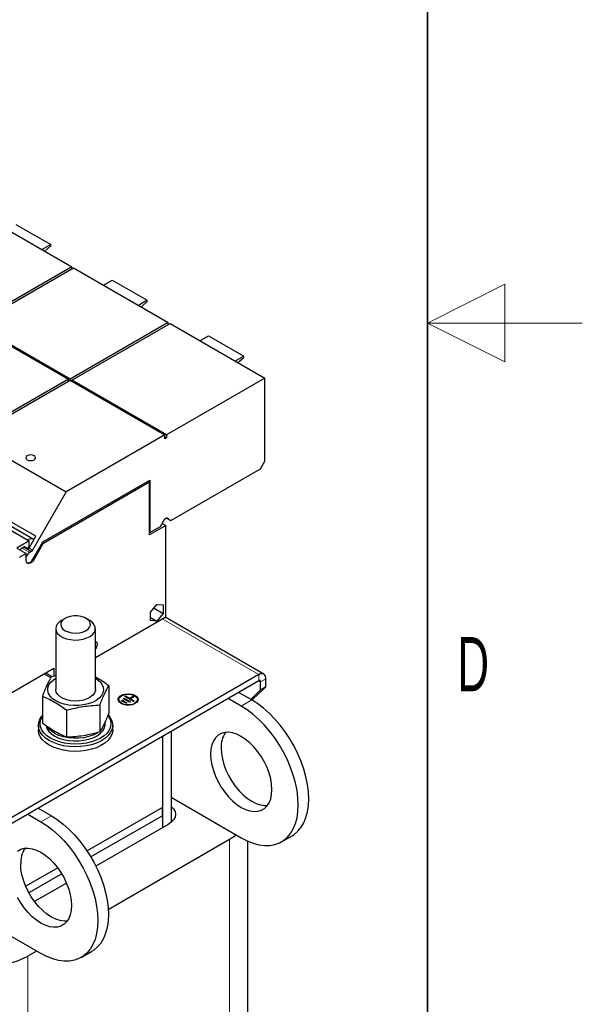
# Model space of a CAD drawing. Header units: millimetres. Extents: x 5 to 418, y 2 to 292.
# Tile 27 of 30: x 382 to 418, y 103 to 167. Entities that reach past the tile are written whole.
import ezdxf

# ---------------------------------------------------------------- set-up
doc = ezdxf.new("R2010")
doc.units = ezdxf.units.MM
doc.layers.add('SLD-0', color=7, linetype='Continuous')
doc.styles.add('SLDTEXTSTYLE0', font='TXT', dxfattribs={"width": 0.605})

msp = doc.modelspace()

# ---------------------------------------------------------------- linework, layer by layer
at = {"color": 7, "linetype": 'Continuous', "lineweight": 25}
for p, q in [((378.9549, 154.401), (385.0643, 150.8741)), ((381.4439, 153.6107), (383.7067, 152.3045)), ((383.7067, 152.3045), (383.1466, 151.9812)), ((383.3239, 151.8788), (383.7067, 152.2182)), ((383.7067, 152.2182), (383.7067, 152.3045)), ((385.0643, 150.8741), (378.7286, 147.2166)), ((378.8418, 147.1513), (385.1774, 150.8088)), ((385.0643, 150.7435), (385.0643, 150.8741)), ((385.1774, 150.8088), (391.2869, 147.2819)), ((387.1064, 149.6952), (387.6665, 150.0185)), ((387.6665, 150.0185), (389.9292, 148.7123)), ((389.9292, 148.7123), (389.3692, 148.389)), ((389.5465, 148.2866), (389.9292, 148.626)), ((389.9292, 148.626), (389.9292, 148.7123)), ((378.7286, 147.1513), (384.838, 143.6244)), ((384.9512, 143.6244), (378.8418, 147.1513)), ((391.2869, 147.2819), (384.9512, 143.6244)), ((385.0643, 143.5591), (391.4, 147.2166)), ((391.2869, 147.1513), (391.2869, 147.2819)), ((391.4, 147.2166), (397.5094, 143.6897)), ((393.329, 146.103), (393.889, 146.4263)), ((393.889, 146.4263), (396.1517, 145.1201)), ((396.1517, 145.1201), (395.5917, 144.7968)), ((395.769, 144.6944), (396.1517, 145.0338)), ((396.1517, 145.0338), (396.1517, 145.1201)), ((384.838, 143.6244), (378.4795, 139.9537)), ((378.5926, 139.8884), (384.9512, 143.5591)), ((384.838, 143.4938), (384.838, 143.6244)), ((384.9512, 143.6244), (384.9512, 143.5591)), ((384.9512, 143.5591), (391.0606, 140.0322)), ((391.1737, 140.0322), (385.0643, 143.5591)), ((385.0643, 143.5591), (385.0643, 143.4938)), ((397.5094, 143.6897), (391.1737, 140.0322)), ((397.5094, 138.3463), (397.5094, 143.6897)), ((378.5926, 139.8884), (384.702, 136.3615)), ((391.0606, 140.0322), (384.702, 136.3615)), ((391.0606, 139.771), (391.0606, 140.0322)), ((391.1737, 139.8363), (391.0606, 139.9016)), ((391.1737, 139.8363), (391.0606, 139.771)), ((391.1737, 140.0322), (391.1737, 139.8363)), ((391.4566, 134.5255), (397.2265, 137.8564)), ((397.2265, 137.8564), (397.5094, 138.3463)), ((382.7453, 133.4949), (377.0885, 136.7606)), ((383.1976, 133.1414), (390.0876, 137.1189)), ((390.0819, 136.9817), (383.1987, 133.0082)), ((389.966, 137.0487), (390.0819, 136.9817)), ((390.0819, 133.598), (390.0819, 136.9817)), ((390.0876, 137.1189), (390.0876, 133.7352)), ((377.0885, 136.4834), (382.6253, 133.2871)), ((377.2975, 136.087), (382.3094, 133.1936)), ((384.702, 136.3615), (382.5262, 132.5928)), ((390.7777, 134.1336), (391.0606, 134.6235)), ((391.0606, 134.6235), (391.1737, 134.6888)), ((391.1737, 134.6888), (391.4566, 134.5255)), ((391.2869, 134.6234), (391.1737, 134.6888)), ((391.2869, 134.6234), (391.4566, 134.5255)), ((391.1171, 134.1956), (390.0819, 133.598)), ((390.0876, 133.7352), (390.7777, 134.1336)), ((390.8894, 134.3271), (391.1171, 134.1956)), ((391.1171, 128.3035), (391.1171, 134.1956)), ((382.1302, 133.2971), (382.507, 133.3554)), ((382.2999, 132.7235), (382.7453, 133.4949)), ((390.0819, 133.7384), (390.0876, 133.7352)), ((382.3094, 133.1936), (381.5175, 132.7364)), ((381.5175, 132.7364), (382.1227, 132.387)), ((381.954, 132.7925), (381.8569, 132.7364)), ((382.0053, 132.8363), (382.2712, 132.6828)), ((382.2207, 132.7119), (382.3094, 132.8656)), ((382.3094, 132.8656), (382.3094, 133.1936)), ((382.3094, 132.8656), (382.3638, 132.8342)), ((382.547, 132.0146), (383.1976, 133.1414)), ((383.1987, 133.0082), (382.6056, 131.9808)), ((383.1402, 133.042), (383.1987, 133.0082)), ((382.1227, 132.387), (381.6702, 132.1258)), ((382.1227, 131.933), (382.1227, 132.387)), ((382.4462, 132.5084), (382.349, 132.4523)), ((390.147, 128.601), (390.5515, 129.1041)), ((390.5515, 129.1041), (390.9559, 129.068)), ((390.9559, 129.068), (390.9559, 128.5286)), ((386.5819, 125.6853), (391.1171, 128.3035)), ((390.147, 128.0617), (390.147, 128.601)), ((390.147, 128.259), (390.5515, 128.0255)), ((390.3637, 128.8705), (390.9559, 128.5286)), ((390.9559, 128.5286), (390.5515, 128.0255)), ((397.4447, 124.6058), (391.0783, 128.281)), ((384.623, 128.2), (384.3967, 128.0693)), ((386.2071, 128.0693), (385.9808, 128.2)), ((390.5515, 128.0255), (390.147, 128.0617)), ((384.0219, 127.5469), (384.0219, 123.6144)), ((386.5819, 123.6144), (386.5819, 127.5469)), ((379.8968, 122.6753), (383.8962, 124.9841)), ((397.1247, 124.5741), (380.041, 114.7119)), ((383.2932, 124.636), (383.7073, 124.397)), ((384.0219, 124.49), (383.7342, 124.4282)), ((383.8962, 124.9841), (383.8962, 124.463)), ((397.1247, 124.1822), (380.041, 114.32)), ((387.4434, 123.8544), (387.4434, 122.1034)), ((397.2379, 123.5942), (397.2379, 124.1168)), ((397.5773, 123.7902), (397.5773, 124.3128)), ((383.1604, 123.1919), (383.1604, 121.4409)), ((388.4715, 123.1708), (388.5281, 123.2034)), ((388.4828, 123.1642), (388.5281, 123.1903)), ((388.5281, 123.2034), (388.7822, 123.0562)), ((388.5281, 123.1903), (388.5281, 123.2034)), ((388.5281, 123.1903), (388.7822, 123.0431)), ((388.7822, 123.0562), (389.0089, 123.1865)), ((388.7822, 123.0431), (389.0089, 123.1735)), ((389.0089, 123.1865), (389.0654, 123.1538)), ((389.0089, 123.1735), (389.0089, 123.1865)), ((389.0089, 123.1735), (389.0541, 123.1473)), ((396.6722, 122.941), (395.8234, 123.4309)), ((396.6015, 122.9818), (397.2379, 123.5942)), ((396.6863, 122.9328), (397.5773, 123.7902)), ((397.5773, 123.7902), (397.2379, 123.5942)), ((386.8696, 122.6182), (386.8696, 120.8671)), ((388.096, 122.9739), (388.096, 122.9609)), ((388.2726, 122.8934), (388.3293, 122.926)), ((388.555, 122.7298), (388.2726, 122.8934)), ((388.284, 122.8868), (388.3293, 122.9129)), ((388.3293, 122.926), (388.6117, 122.7624)), ((388.3293, 122.9129), (388.3293, 122.926)), ((388.3293, 122.9129), (388.6003, 122.7559)), ((388.3862, 123.0239), (388.4428, 123.0565)), ((388.7815, 122.7949), (388.3862, 123.0239)), ((388.3975, 123.0173), (388.4428, 123.0434)), ((388.4428, 123.0565), (388.8381, 122.8275)), ((388.4428, 123.0434), (388.4428, 123.0565)), ((388.4428, 123.0434), (388.8268, 122.821)), ((389.0362, 122.8436), (388.4715, 123.1708)), ((388.6117, 122.7624), (388.555, 122.7298)), ((388.8381, 122.8275), (388.7815, 122.7949)), ((388.7822, 123.0431), (388.7822, 123.0562)), ((389.0654, 123.1538), (388.8387, 123.0234)), ((388.8387, 123.0234), (389.0928, 122.8762)), ((388.8387, 123.0104), (388.8387, 123.0234)), ((388.8387, 123.0104), (389.0815, 122.8697)), ((389.0928, 122.8762), (389.0362, 122.8436)), ((389.296, 122.9609), (389.296, 122.9739)), ((395.9934, 122.5491), (395.1446, 123.0391)), ((384.7281, 120.5359), (384.7281, 122.2869)), ((382.9019, 121.3085), (382.9019, 121.0146)), ((387.2219, 121.4065), (387.2219, 121.5763)), ((387.7019, 121.0146), (387.7019, 121.3085)), ((391.4679, 120.9165), (391.4679, 115.0453)), ((390.9022, 120.59), (390.9022, 114.697)), ((390.9022, 120.59), (390.9022, 116.0164)), ((391.4679, 116.6696), (395.9934, 114.0571)), ((382.213, 115.5738), (383.0618, 115.0838)), ((382.8918, 115.9657), (383.7406, 115.4757)), ((390.9022, 116.0164), (386.043, 113.2112)), ((390.9022, 115.4807), (390.9022, 116.0164)), ((390.9022, 115.4807), (386.2898, 112.8181)), ((390.9022, 115.4807), (390.9022, 114.697)), ((391.2812, 114.9158), (386.6135, 112.2212)), ((383.0618, 106.5918), (370.1768, 114.0302)), ((395.241, 113.9361), (387.4083, 109.4143)), ((396.4126, 87.8718), (396.4126, 113.8427)), ((398.5931, 113.7996), (399.272, 114.1915)), ((384.1506, 112.1188), (382.0868, 110.9274)), ((384.4104, 111.7331), (382.2909, 110.5095)), ((384.7206, 111.1284), (382.6594, 109.9385)), ((382.7904, 106.7485), (382.2302, 106.4251)), ((385.6616, 106.3344), (386.3404, 106.7263))]:
    msp.add_line(p, q, dxfattribs=at)
at = {"color": 7, "linetype": 'Continuous', "lineweight": 18}
for p, q in [((382.349, 132.4523), (381.8569, 132.7364)), ((381.954, 132.7925), (382.4462, 132.5084)), ((382.5262, 132.5928), (382.2999, 132.7235)), ((382.547, 132.0146), (382.6056, 131.9808)), ((390.8909, 128.1728), (397.1247, 124.5741)), ((383.8118, 124.4449), (383.387, 124.6901)), ((397.1247, 124.1822), (397.1247, 124.5741)), ((397.1247, 124.1822), (397.2379, 124.1168)), ((397.5773, 124.3128), (397.2379, 124.1168)), ((395.9934, 122.5491), (396.6722, 122.941)), ((383.7406, 115.4757), (383.0618, 115.0838)), ((395.241, 86.239), (395.241, 113.9361)), ((382.2302, 78.7281), (382.2302, 106.4251))]:
    msp.add_line(p, q, dxfattribs=at)
at = {"color": 7, "linetype": 'Continuous', "lineweight": 25, "flags": 128}
for points in [[(382.6324, 138.6937), (382.5286, 138.7337), (382.4062, 138.7478), (382.2837, 138.7337), (382.1799, 138.6937), (382.1105, 138.6337), (382.0862, 138.563), (382.1105, 138.4923), (382.1799, 138.4324), (382.2837, 138.3924), (382.4062, 138.3783), (382.5286, 138.3924), (382.6324, 138.4324), (382.7018, 138.4923), (382.7262, 138.563), (382.7018, 138.6337), (382.6324, 138.6937)], [(381.8569, 132.7364), (381.7533, 132.6537), (381.7219, 132.6184)], [(382.6056, 131.9808), (382.5389, 131.8852), (382.4608, 131.8078), (382.3779, 131.7552), (382.2974, 131.7321), (382.2262, 131.7402), (382.1704, 131.7791), (382.1349, 131.8452), (382.1227, 131.933)], [(385.0534, 127.2729), (385.2918, 127.254), (385.5309, 127.27), (385.7555, 127.3198), (385.9517, 127.4002), (386.107, 127.5063), (386.2118, 127.6314), (386.2593, 127.7676), (386.2467, 127.9063), (386.1748, 128.0389), (386.048, 128.157), (385.8743, 128.2531), (385.6646, 128.3213), (385.4322, 128.3573), (385.1916, 128.3587), (384.9579, 128.3256), (384.7458, 128.2599), (384.5687, 128.1659), (384.4376, 128.0494), (384.3608, 127.9177), (384.3432, 127.7792), (384.3858, 127.6425), (384.486, 127.5161), (384.6374, 127.4082), (384.8306, 127.3254), (385.0534, 127.2729)], [(384.3967, 128.0693), (384.2759, 127.9887), (384.1354, 127.8511), (384.0494, 127.6992), (384.022, 127.5402), (384.0544, 127.3815), (384.1451, 127.2306), (384.2899, 127.0944), (384.4821, 126.9794), (384.7126, 126.8909), (384.9706, 126.8331)], [(384.9706, 126.8331), (385.2441, 126.8087), (385.5204, 126.8188), (385.7864, 126.8629), (386.0298, 126.9391), (386.2391, 127.0436), (386.4046, 127.1717), (386.5185, 127.3173), (386.5756, 127.4736), (386.5731, 127.6334), (386.5112, 127.7891), (386.3927, 127.9335), (386.2232, 128.0599), (386.2071, 128.0693)], [(386.5819, 126.696), (386.628, 126.6815), (386.6773, 126.6248), (386.6946, 126.5343), (386.6773, 126.4238), (386.628, 126.3101), (386.5819, 126.2424)], [(384.0291, 122.8797), (383.8223, 123.0227), (383.663, 123.1847), (383.5565, 123.3605), (383.506, 123.5445), (383.5132, 123.7308), (383.5779, 123.9133), (383.6981, 124.0862), (383.8698, 124.2439), (384.0219, 124.345)], [(386.5819, 124.345), (386.6837, 124.2804), (386.8674, 124.1272), (387.0009, 123.9576), (387.0797, 123.777), (387.1014, 123.5911), (387.0653, 123.406), (386.9725, 123.2276), (386.826, 123.0616), (386.6305, 122.9134), (386.3923, 122.7877), (386.1191, 122.6886), (385.8196, 122.6192), (385.5034, 122.5818), (385.1808, 122.5777), (384.8621, 122.6068), (384.5575, 122.6683), (384.2768, 122.7603), (384.0291, 122.8797)], [(386.5819, 123.6144), (386.5777, 123.5545), (386.5255, 123.3975), (386.4161, 123.2508), (386.2547, 123.121), (386.0486, 123.0143), (385.8077, 122.9356), (385.5431, 122.8887), (385.2672, 122.8758), (384.993, 122.8973), (384.7332, 122.9524), (384.5, 123.0385), (384.3043, 123.1515), (384.1552, 123.2861), (384.0597, 123.4361), (384.0224, 123.5944), (384.0219, 123.6144)], [(388.056, 122.9609), (388.06, 123.0022), (388.1094, 123.1086), (388.2109, 123.2019), (388.3555, 123.2737), (388.5304, 123.3178), (388.7199, 123.3301), (388.9074, 123.3096), (389.0761, 123.2582), (389.211, 123.1803), (389.3001, 123.0829), (389.3356, 122.9747), (389.336, 122.9609)], [(388.2435, 122.7127), (388.1302, 122.8013), (388.0672, 122.9053), (388.06, 123.0153), (388.1094, 123.1217), (388.2109, 123.2149), (388.3555, 123.2868), (388.4769, 123.3211)], [(388.4019, 122.672), (388.2717, 122.729), (388.1614, 122.8167), (388.1034, 122.9198), (388.1034, 123.0281), (388.1614, 123.1312), (388.2717, 123.2189), (388.4236, 123.2826), (388.6022, 123.3161), (388.7899, 123.3161), (388.9684, 123.2826), (389.1203, 123.2189), (389.2306, 123.1312), (389.2886, 123.0281), (389.2886, 122.9198), (389.2306, 122.8167), (389.1203, 122.729), (389.0778, 122.7068)], [(388.9688, 123.3082), (389.0761, 123.2712), (389.211, 123.1933), (389.3001, 123.096), (389.3356, 122.9878), (389.3142, 122.8783), (389.2379, 122.7774), (389.1135, 122.6939), (388.9519, 122.6353), (388.7677, 122.6068), (388.577, 122.6109), (388.397, 122.6473), (388.2435, 122.7127), (388.2435, 122.7127)], [(389.296, 122.9609), (389.2886, 122.9067), (389.2306, 122.8036), (389.1203, 122.716), (388.9684, 122.6523), (388.7899, 122.6188), (388.6022, 122.6188), (388.4236, 122.6523), (388.2717, 122.716)], [(395.9934, 114.0571), (396.3777, 113.8584), (396.7578, 113.7085), (397.1296, 113.6089), (397.4889, 113.5608), (397.8318, 113.5646), (398.1546, 113.6203), (398.4537, 113.7273), (398.7259, 113.8845), (398.9681, 114.0901), (399.1777, 114.3418), (399.3524, 114.6369), (399.4903, 114.9722), (399.59, 115.344), (399.6502, 115.7482), (399.6703, 116.1804), (399.6502, 116.6359), (399.59, 117.1096), (399.4903, 117.5964), (399.3524, 118.0909), (399.1777, 118.5878), (398.9681, 119.0815), (398.7259, 119.5668), (398.4537, 120.0381), (398.1546, 120.4905), (397.8318, 120.9189), (397.4889, 121.3186), (397.1296, 121.6853), (396.7578, 122.015), (396.3777, 122.3039), (395.9934, 122.5491)], [(399.272, 114.1915), (399.4047, 114.2764), (399.6469, 114.4819), (399.8565, 114.7337), (400.0312, 115.0288), (400.1692, 115.3641), (400.2688, 115.7359), (400.329, 116.1401), (400.3491, 116.5723), (400.329, 117.0277), (400.2688, 117.5015), (400.1692, 117.9883), (400.0312, 118.4828), (399.8565, 118.9797), (399.6469, 119.4734), (399.4047, 119.9586), (399.1325, 120.43), (398.8334, 120.8824), (398.5107, 121.3108), (398.1677, 121.7105), (397.8084, 122.0772), (397.4367, 122.4068), (397.0565, 122.6958), (396.6722, 122.941)], [(383.6048, 120.3288), (383.3657, 120.4899), (383.1719, 120.6701), (383.028, 120.8653), (382.9375, 121.0708), (382.9023, 121.282), (382.9234, 121.4937), (383.0003, 121.7012), (383.1311, 121.8994), (383.1604, 121.934)], [(387.4044, 121.9767), (387.5103, 121.851), (387.6279, 121.65), (387.6909, 121.441), (387.6979, 121.2289), (387.6488, 121.0187), (387.5447, 120.8153), (387.388, 120.6235), (387.1824, 120.4476), (386.9327, 120.292), (386.6448, 120.1602), (386.3254, 120.0553), (385.9821, 119.9798), (385.6228, 119.9355), (385.2559, 119.9233), (384.8902, 119.9436), (384.5341, 119.9958), (384.196, 120.0789), (383.8838, 120.1908), (383.6048, 120.3288)], [(387.3885, 121.937), (387.4703, 121.8132), (387.5538, 121.6124), (387.5819, 121.4065), (387.5538, 121.2006), (387.4703, 120.9998), (387.3334, 120.809), (387.1465, 120.6329), (386.9141, 120.4758), (386.642, 120.3417), (386.337, 120.2337), (386.0065, 120.1547), (385.6586, 120.1065), (385.3019, 120.0903), (384.9452, 120.1065), (384.5973, 120.1547), (384.2668, 120.2337), (383.9617, 120.3417), (383.6897, 120.4758)], [(383.6897, 120.4758), (383.4573, 120.6329), (383.2704, 120.809), (383.1335, 120.9998), (383.05, 121.2006), (383.0219, 121.4065), (383.05, 121.6124), (383.1335, 121.8132), (383.1604, 121.8583)], [(383.397, 121.2679), (383.4573, 121.0989), (383.5778, 120.9187), (383.7508, 120.7533), (383.9708, 120.6077), (384.2313, 120.4864), (384.5243, 120.3931), (384.841, 120.3305), (385.1716, 120.3007), (385.5063, 120.3044), (385.8347, 120.3416), (386.1469, 120.4112), (386.4334, 120.511), (386.6856, 120.6381), (386.8957, 120.7885), (387.0574, 120.9576), (387.1658, 121.1404), (387.2175, 121.3313), (387.2219, 121.4065)], [(383.6048, 120.0349), (383.3657, 120.1959), (383.1719, 120.3761), (383.028, 120.5713), (382.9375, 120.7769), (382.9023, 120.988), (382.9019, 121.0146)], [(386.7331, 120.8375), (386.6856, 120.8079), (386.4334, 120.6809), (386.1469, 120.5811), (385.8347, 120.5115), (385.5063, 120.4742), (385.1716, 120.4705), (384.841, 120.5004), (384.5243, 120.5629), (384.2313, 120.6563), (383.9708, 120.7776), (383.7508, 120.9231), (383.5778, 121.0885), (383.4836, 121.2203)], [(387.7019, 121.0146), (387.6979, 120.935), (387.6488, 120.7248), (387.5447, 120.5214), (387.388, 120.3295), (387.1824, 120.1537), (386.9327, 119.9981), (386.6448, 119.8663), (386.3254, 119.7614), (385.9821, 119.6859), (385.6228, 119.6415), (385.2559, 119.6293), (384.8902, 119.6496), (384.5341, 119.7019), (384.196, 119.7849), (383.8838, 119.8968), (383.6048, 120.0349)], [(394.0135, 119.446), (394.0336, 119.109), (394.0937, 118.7556), (394.1924, 118.393), (394.3278, 118.0285), (394.497, 117.6697), (394.6968, 117.3237), (394.9229, 116.9976), (395.1709, 116.6982), (395.4356, 116.4314), (395.7116, 116.2027), (395.9934, 116.0168), (396.2751, 115.8774), (396.5512, 115.7874), (396.8158, 115.7486), (397.0638, 115.7618), (397.2899, 115.8267), (397.4897, 115.9421), (397.659, 116.1055), (397.7943, 116.3136), (397.8931, 116.5623), (397.9531, 116.8464), (397.9733, 117.1601), (397.9531, 117.4971), (397.8931, 117.8505), (397.7943, 118.2132), (397.659, 118.5776), (397.4897, 118.9365), (397.2899, 119.2825), (397.0638, 119.6085), (396.8158, 119.908), (396.5512, 120.1748), (396.2751, 120.4035), (395.9934, 120.5894), (395.7116, 120.7288), (395.4356, 120.8188), (395.1709, 120.8576), (394.9229, 120.8444), (394.6968, 120.7794), (394.497, 120.6641), (394.3278, 120.5007), (394.1924, 120.2925), (394.0937, 120.0439), (394.0336, 119.7598), (394.0135, 119.446)], [(394.6923, 119.8379), (394.7124, 119.5009), (394.7725, 119.1475), (394.8712, 118.7849), (395.0066, 118.4204), (395.1759, 118.0615), (395.3756, 117.7156), (395.6018, 117.3895), (395.8497, 117.09), (396.1144, 116.8233), (396.3904, 116.5946), (396.6722, 116.4086), (396.9539, 116.2692), (397.23, 116.1792), (397.4947, 116.1404), (397.6909, 116.1464)], [(391.4679, 116.0925), (391.4802, 116.082), (391.628, 115.9224), (391.7191, 115.7491), (391.7498, 115.5689), (391.7191, 115.3887), (391.628, 115.2154), (391.4802, 115.0557), (391.2812, 114.9158)], [(383.0618, 115.0838), (383.4461, 114.8387), (383.8263, 114.5497), (384.198, 114.2201), (384.5573, 113.8534), (384.9003, 113.4537), (385.223, 113.0253), (385.5221, 112.5729), (385.7943, 112.1015), (386.0365, 111.6163), (386.2461, 111.1226), (386.4209, 110.6257), (386.5588, 110.1312), (386.6584, 109.6444), (386.7186, 109.1706), (386.7387, 108.7152), (386.7186, 108.283), (386.6584, 107.8788), (386.5588, 107.507), (386.4209, 107.1717), (386.2461, 106.8766), (386.0365, 106.6248), (385.7943, 106.4193), (385.5221, 106.2621), (385.223, 106.1551), (384.9003, 106.0994), (384.5573, 106.0955), (384.198, 106.1437), (383.8263, 106.2433), (383.4461, 106.3932), (383.0618, 106.5918)], [(383.7406, 115.4757), (384.125, 115.2306), (384.5051, 114.9416), (384.8768, 114.612), (385.2362, 114.2453), (385.5791, 113.8455), (385.9019, 113.4171), (386.201, 112.9648), (386.4731, 112.4934), (386.7153, 112.0082), (386.9249, 111.5144), (387.0997, 111.0176), (387.2376, 110.523), (387.3372, 110.0362), (387.3974, 109.5625), (387.4176, 109.1071), (387.3974, 108.6748), (387.3372, 108.2706), (387.2376, 107.8989), (387.0997, 107.5636), (386.9249, 107.2684), (386.7153, 107.0167), (386.4731, 106.8111), (386.3404, 106.7263)], [(395.6808, 114.2375), (395.5613, 114.1448), (395.241, 113.9361)], [(381.5655, 113.1989), (381.7652, 113.3142), (381.9914, 113.3791), (382.2393, 113.3923), (382.504, 113.3536), (382.78, 113.2635), (383.0618, 113.1241), (383.3436, 112.9382), (383.6196, 112.7095), (383.8843, 112.4427), (384.1322, 112.1433), (384.3583, 111.8172), (384.5581, 111.4713), (384.7274, 111.1124), (384.8628, 110.7479), (384.9615, 110.3853), (385.0215, 110.0319), (385.0417, 109.6949), (385.0215, 109.3811), (384.9615, 109.097), (384.8628, 108.8484), (384.7274, 108.6402), (384.5581, 108.4768), (384.3583, 108.3615), (384.1322, 108.2965), (383.8843, 108.2833), (383.6196, 108.3221), (383.3436, 108.4121), (383.0618, 108.5515), (382.78, 108.7375), (382.504, 108.9661), (382.2393, 109.2329), (381.9914, 109.5324), (381.7652, 109.8584), (381.5655, 110.2044)], [(384.7593, 108.6812), (384.5631, 108.6752), (384.2984, 108.714), (384.0224, 108.804), (383.7406, 108.9434), (383.4588, 109.1293), (383.1828, 109.358), (382.9181, 109.6248), (382.6702, 109.9243), (382.444, 110.2503), (382.2443, 110.5963), (382.075, 110.9552), (381.9396, 111.3196), (381.8409, 111.6823), (381.7809, 112.0357), (381.7607, 112.3727)]]:
    msp.add_lwpolyline(points, dxfattribs=at)
at = {"color": 7, "linetype": 'Continuous', "lineweight": 25}
for centre, radius, start, end in [((381.8497, 132.9666), 0.203, 300.934725, 320.060379), ((382.0668, 132.8577), 0.269, 319.452237, 330.069146), ((382.6785, 131.9404), 0.6088, 122.771823, 155.920962), ((382.324, 132.7042), 0.2308, 301.954698, 331.144381), ((382.2013, 132.1436), 0.369, 265.660181, 339.534975), ((397.3014, 124.3575), 0.2795, 350.785963, 129.203285), ((397.1689, 124.128), 0.0699, 350.785963, 129.203285), ((388.3865, 122.9838), 0.2914, 184.510904, 246.809237), ((396.3714, 119.9164), 1.6809, 146.194573, 182.67593), ((383.4398, 112.4512), 1.6809, 146.194573, 182.67593), ((379.4018, 111.8641), 6.1305, 242.524312, 297.475688)]:
    msp.add_arc(centre, radius, start, end, dxfattribs=at)
for points, knots in [([(383.7342, 124.4282), (383.6395, 124.2564), (383.4483, 123.9096), (383.257, 123.4327), (383.1604, 123.1919)], [0, 0, 0, 0, 0.4952157, 1, 1, 1, 1]), ([(387.4434, 123.8544), (387.1846, 124.0448), (386.8975, 124.2561), (386.6103, 124.3959), (386.5819, 124.4098)], [0, 0, 0, 0, 0.901128, 1, 1, 1, 1]), ([(386.8696, 122.6182), (386.9643, 122.8545), (387.1555, 123.3318), (387.3468, 123.6791), (387.4434, 123.8544)], [0, 0, 0, 0, 0.4952157, 1, 1, 1, 1]), ([(383.1604, 123.1919), (383.4192, 123.0748), (383.9417, 122.8384), (384.4643, 122.4719), (384.7281, 122.2869)], [0, 0, 0, 0, 0.4952157, 1, 1, 1, 1]), ([(384.7281, 122.2869), (385.0816, 122.3739), (385.7953, 122.5495), (386.5092, 122.5951), (386.8696, 122.6182)], [0, 0, 0, 0, 0.4952157, 1, 1, 1, 1]), ([(387.4434, 122.1034), (387.3487, 121.867), (387.1574, 121.3898), (386.9661, 121.0424), (386.8696, 120.8671)], [0, 0, 0, 0, 0.49521566, 1, 1, 1, 1]), ([(384.7281, 120.5359), (384.4693, 120.6529), (383.9468, 120.8894), (383.4242, 121.2559), (383.1604, 121.4409)], [0, 0, 0, 0, 0.4952157, 1, 1, 1, 1]), ([(386.8696, 120.8671), (386.5161, 120.7801), (385.8023, 120.6045), (385.0884, 120.5589), (384.7281, 120.5359)], [0, 0, 0, 0, 0.4952157, 1, 1, 1, 1])]:
    msp.add_open_spline(points, degree=3, knots=knots, dxfattribs=at)
at = {"layer": 'SLD-0', "lineweight": 35}
msp.add_line((408, 12), (408, 282.5), dxfattribs=at)
at = {"layer": 'SLD-0', "color": 7, "linetype": 'Continuous', "lineweight": 18}
for p, q in [((413, 149.75), (408, 147.25)), ((413, 144.75), (413, 149.75)), ((418, 147.25), (408, 147.25)), ((408, 147.25), (413, 144.75))]:
    msp.add_line(p, q, dxfattribs=at)

# ---------------------------------------------------------------- texts
at = {"layer": 'SLD-0', "insert": (410.9597, 127.0011), "char_height": 3.5, "attachment_point": 2, "style": 'SLDTEXTSTYLE0'}
msp.add_mtext('D', dxfattribs=at)

doc.saveas('drawing.dxf')
